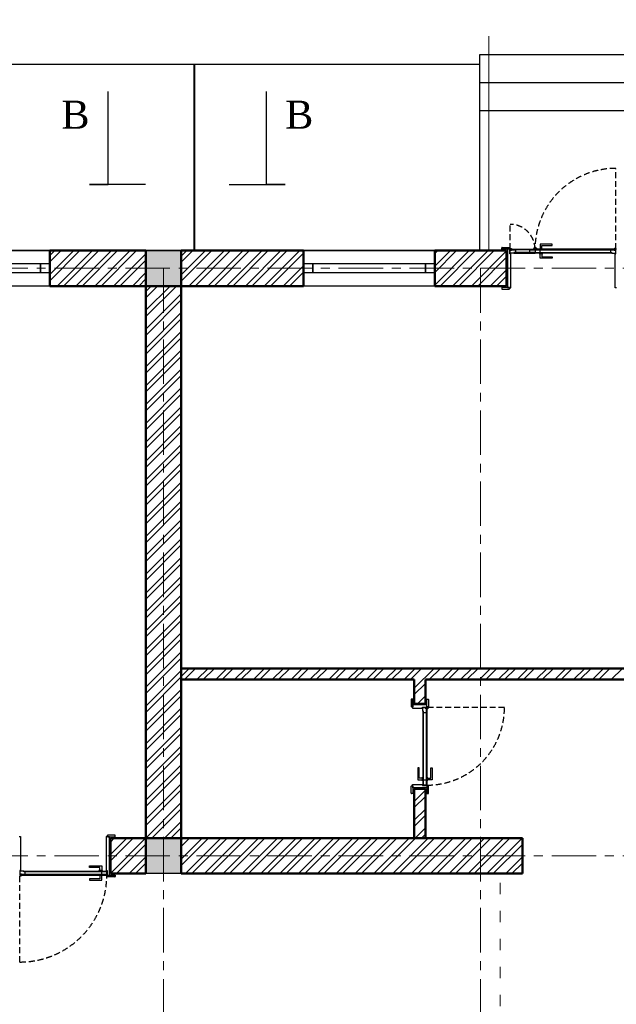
# Model space of a CAD drawing. Header units: millimetres. Extents: x 2063114 to 14983986, y -126020516 to 213791.
# Tile 74 of 256: x 2427478 to 2433880, y -1633937 to -1623381. Entities that reach past the tile are written whole.
import ezdxf
from ezdxf.enums import TextEntityAlignment as Align

# ---------------------------------------------------------------- set-up
doc = ezdxf.new("R2010")
doc.units = ezdxf.units.MM
for name, pattern in [('181022_4A$0$Three Roomed_3C$0$HIDDEN2', [4.7625, 3.175, -1.5875]), ('ACAD_ISO03W100', [30, 12, -18]), ('ACAD_ISO10W100', [18, 12, -3, 0, -3]), ('осевая', [50.8, 31.75, -6.35, 6.35, -6.35])]:
    doc.linetypes.add(name, pattern=pattern)
doc.layers.add('YQ_DIM', color=3, linetype='Continuous')
doc.layers.add('пунктир', color=1, linetype='ACAD_ISO10W100')
doc.layers.add('сплошная_толстая', color=7, linetype='Continuous', lineweight=50)
doc.layers.add('Штриховка стен', color=7, linetype='Continuous', lineweight=9)
doc.styles.add('TIMES', font='times.ttf')
doc.styles.add('Times New Roman', font='times.ttf')
doc.linetypes.add('ограждение2', pattern='A,6.35,-2.54,[132,ltypeshp.shx,S=2.54,R=0,X=-2.54,Y=0],-2.54,25.4', length=36.83)

msp = doc.modelspace()

# ---------------------------------------------------------------- hatches: boundary and pattern name
at = {"ltscale": 150, "transparency": 33554687}
h = msp.add_hatch(color=256, dxfattribs=at)
h.dxf.hatch_style = 1
h.paths.add_polyline_path([(2429212.44899, -1625856.44184), (2428832.44899, -1625856.44184), (2428832.44899, -1626236.44184), (2429212.44899, -1626236.44184)])
h = msp.add_hatch(color=0)
h.set_gradient(color1=(28, 28, 28), color2=(33, 33, 33), one_color=1, tint=0.13, name='INVSPHERICAL')
h.paths.add_polyline_path([(2432743.28506, -1625886.20897), (2432745.44899, -1625886.20897), (2432745.44899, -1625885.2667, 0.2773393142), (2432744.91842, -1625884.38373, 0.2492988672), (2432739.18646, -1625884.38373, 0.2773393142), (2432738.65588, -1625885.2667), (2432738.65588, -1625889.44184), (2432742.28506, -1625889.44184), (2432742.28506, -1625887.20897, -0.4142135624)])
h = msp.add_hatch(color=0)
h.set_gradient(color1=(28, 28, 28), color2=(33, 33, 33), one_color=1, tint=0.13, name='INVSPHERICAL')
h.paths.add_polyline_path([(2433871.61292, -1625886.20897), (2433869.44899, -1625886.20897), (2433869.44899, -1625885.2667, -0.2773393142), (2433869.97956, -1625884.38373, -0.2492988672), (2433875.71152, -1625884.38373, -0.2773393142), (2433876.24209, -1625885.2667), (2433876.24209, -1625889.44184), (2433872.61292, -1625889.44184), (2433872.61292, -1625887.20897, 0.4142135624)])
h = msp.add_hatch(color=0)
h.set_gradient(color1=(28, 28, 28), color2=(33, 33, 33), one_color=1, tint=0.13, name='INVSPHERICAL')
h.paths.add_polyline_path([(2431802.68185, -1630757.27791), (2431802.68185, -1630759.44184), (2431803.62413, -1630759.44184, 0.2773393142), (2431804.5071, -1630758.91126, 0.2492988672), (2431804.5071, -1630753.17931, 0.2773393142), (2431803.62413, -1630752.64873), (2431799.44899, -1630752.64873), (2431799.44899, -1630756.27791), (2431801.68185, -1630756.27791, -0.4142135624)])
h = msp.add_hatch(color=0)
h.set_gradient(color1=(28, 28, 28), color2=(33, 33, 33), one_color=1, tint=0.13, name='INVSPHERICAL')
h.paths.add_polyline_path([(2431802.68185, -1631585.60577), (2431802.68185, -1631583.44184), (2431803.62413, -1631583.44184, -0.2773393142), (2431804.5071, -1631583.97242, -0.2492988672), (2431804.5071, -1631589.70437, -0.2773393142), (2431803.62413, -1631590.23495), (2431799.44899, -1631590.23495), (2431799.44899, -1631586.60577), (2431801.68185, -1631586.60577, 0.4142135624)])
h = msp.add_hatch(color=256, dxfattribs=at)
h.dxf.hatch_style = 1
h.paths.add_polyline_path([(2429212.44899, -1632156.44184), (2428832.44899, -1632156.44184), (2428832.44899, -1632536.44184), (2429212.44899, -1632536.44184)])
h = msp.add_hatch(color=0)
h.set_gradient(color1=(28, 28, 28), color2=(33, 33, 33), one_color=1, tint=0.13, name='INVSPHERICAL')
h.paths.add_polyline_path([(2427483.28506, -1632506.67471), (2427485.44899, -1632506.67471), (2427485.44899, -1632507.61698, -0.2773393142), (2427484.91841, -1632508.49995, -0.2492988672), (2427479.18646, -1632508.49995, -0.2773393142), (2427478.65588, -1632507.61698), (2427478.65588, -1632503.44184), (2427482.28506, -1632503.44184), (2427482.28506, -1632505.67471, 0.4142135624)])
h = msp.add_hatch(color=0)
h.set_gradient(color1=(28, 28, 28), color2=(33, 33, 33), one_color=1, tint=0.13, name='INVSPHERICAL')
h.paths.add_polyline_path([(2428411.61292, -1632506.67471), (2428409.44899, -1632506.67471), (2428409.44899, -1632507.61698, 0.2773393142), (2428409.97956, -1632508.49995, 0.2492988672), (2428415.71152, -1632508.49995, 0.2773393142), (2428416.24209, -1632507.61698), (2428416.24209, -1632503.44184), (2428412.61292, -1632503.44184), (2428412.61292, -1632505.67471, -0.4142135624)])

# ---------------------------------------------------------------- linework, layer by layer
at = {"linetype": 'ограждение2', "lineweight": 5, "ltscale": 15}
msp.add_line((2432512.44899, -1625856.44184), (2432512.44899, -1623556.44184), dxfattribs=at)
at = {"ltscale": 150}
for p, q in [((2432412.44899, -1623756.44184), (2432412.44899, -1625856.44184)), ((2434212.44899, -1623756.44184), (2432412.44899, -1623756.44184)), ((2434212.44899, -1624056.44184), (2432412.44899, -1624056.44184)), ((2434212.44899, -1624356.44184), (2432412.44899, -1624356.44184)), ((2428832.44899, -1625856.44184), (2429212.44899, -1625856.44184)), ((2428832.44899, -1626236.44184), (2428832.44899, -1625856.44184)), ((2429212.44899, -1625856.44184), (2429212.44899, -1626236.44184)), ((2429212.44899, -1626236.44184), (2428832.44899, -1626236.44184)), ((2428832.44899, -1632156.44184), (2429212.44899, -1632156.44184)), ((2428832.44899, -1632536.44184), (2428832.44899, -1632156.44184)), ((2429212.44899, -1632156.44184), (2429212.44899, -1632536.44184)), ((2429212.44899, -1632536.44184), (2428832.44899, -1632536.44184))]:
    msp.add_line(p, q, dxfattribs=at)
at = {"color": 5, "lineweight": 40}
msp.add_line((2429349.94899, -1623856.44184), (2429349.94899, -1625846.44184), dxfattribs=at)
at = {"linetype": 'ByBlock'}
for p, q in [((2428428.05934, -1624748.86499), (2428428.05934, -1624148.86499)), ((2430126.36932, -1624748.86499), (2430126.36932, -1624148.86499)), ((2428428.05934, -1625148.86499), (2428428.05934, -1624748.86499)), ((2430126.36932, -1625148.86499), (2430126.36932, -1624748.86499)), ((2428828.05934, -1625148.86499), (2428228.05934, -1625148.86499)), ((2428228.05934, -1625148.86499), (2428428.05934, -1625148.86499)), ((2429726.36932, -1625148.86499), (2430326.36932, -1625148.86499)), ((2430326.36932, -1625148.86499), (2430126.36932, -1625148.86499))]:
    msp.add_line(p, q, dxfattribs=at)
at = {"color": 0, "ltscale": 150}
for p, q in [((2432652.44899, -1625841.44184), (2432652.44899, -1625825.44187)), ((2432732.44899, -1625841.44184), (2432652.44899, -1625841.44184)), ((2432654.44899, -1625823.44187), (2432730.44899, -1625823.44187)), ((2432702.44899, -1626236.44184), (2432702.44899, -1625856.44184)), ((2432732.44899, -1625841.44184), (2432712.44899, -1625841.44184)), ((2432712.44899, -1625841.44184), (2432712.44899, -1626251.44184)), ((2432732.44899, -1625825.44187), (2432732.44899, -1625841.44184)), ((2432737.44899, -1625836.44184), (2432732.44899, -1625836.44184)), ((2432732.44899, -1625836.44184), (2432732.44899, -1625841.44184)), ((2432738.44899, -1625889.44184), (2432738.44899, -1625837.44184)), ((2432742.44899, -1625889.44184), (2432738.44899, -1625889.44184)), ((2432742.44899, -1625887.44184), (2432742.44899, -1625889.44184)), ((2432747.44899, -1625886.44184), (2432743.44899, -1625886.44184)), ((2432748.44899, -1626255.44086), (2432748.44899, -1625887.44184)), ((2433866.44899, -1626255.44086), (2433866.44899, -1625887.44184)), ((2433867.44899, -1625886.44184), (2433871.44899, -1625886.44184)), ((2433872.44899, -1625887.44184), (2433872.44899, -1625889.44184)), ((2433872.44899, -1625889.44184), (2433876.44899, -1625889.44184)), ((2433876.44899, -1625889.44184), (2433876.44899, -1625837.44184)), ((2433877.44899, -1625836.44184), (2433882.44899, -1625836.44184)), ((2432652.44899, -1626251.44184), (2432652.44899, -1626267.44181)), ((2432732.44899, -1626251.44184), (2432652.44899, -1626251.44184)), ((2432654.44899, -1626269.44181), (2432730.44899, -1626269.44181)), ((2432712.44899, -1626251.44184), (2432732.44899, -1626251.44184)), ((2432732.44899, -1626267.44181), (2432732.44899, -1626251.44184)), ((2432732.44899, -1626251.44184), (2432732.44899, -1626256.44184)), ((2432732.44899, -1626256.44184), (2432747.44899, -1626256.44184)), ((2433882.44899, -1626256.44184), (2433867.44899, -1626256.44184)), ((2431679.44902, -1630668.44184), (2431679.44902, -1630744.44184)), ((2431697.44899, -1630666.44184), (2431681.44902, -1630666.44184)), ((2431681.44902, -1630746.44184), (2431697.44899, -1630746.44184)), ((2431697.44899, -1630746.44184), (2431692.44899, -1630746.44184)), ((2431692.44899, -1630746.44184), (2431692.44899, -1630761.44184)), ((2431697.44899, -1630746.44184), (2431697.44899, -1630666.44184)), ((2431697.44899, -1630726.44184), (2431697.44899, -1630746.44184)), ((2431847.44899, -1630726.44184), (2431697.44899, -1630726.44184)), ((2431712.44899, -1630716.44184), (2431832.44899, -1630716.44184)), ((2431799.44899, -1630756.44184), (2431799.44899, -1630752.44184)), ((2431799.44899, -1630752.44184), (2431851.44899, -1630752.44184)), ((2431847.44899, -1630666.44184), (2431863.44896, -1630666.44184)), ((2431847.44899, -1630746.44184), (2431847.44899, -1630666.44184)), ((2431847.44899, -1630746.44184), (2431847.44899, -1630726.44184)), ((2431863.44896, -1630746.44184), (2431847.44899, -1630746.44184)), ((2431852.44899, -1630746.44184), (2431847.44899, -1630746.44184)), ((2431852.44899, -1630751.44184), (2431852.44899, -1630746.44184)), ((2431865.44896, -1630668.44184), (2431865.44896, -1630744.44184)), ((2431693.44997, -1630762.44184), (2431801.44899, -1630762.44184)), ((2431801.44899, -1630756.44184), (2431799.44899, -1630756.44184)), ((2431802.44899, -1630761.44184), (2431802.44899, -1630757.44184)), ((2431679.44902, -1631674.44184), (2431679.44902, -1631598.44184)), ((2431681.44902, -1631596.44184), (2431697.44899, -1631596.44184)), ((2431692.44899, -1631596.44184), (2431692.44899, -1631581.44184)), ((2431697.44899, -1631596.44184), (2431692.44899, -1631596.44184)), ((2431693.44997, -1631580.44184), (2431801.44899, -1631580.44184)), ((2431697.44899, -1631596.44184), (2431697.44899, -1631676.44184)), ((2431697.44899, -1631616.44184), (2431697.44899, -1631596.44184)), ((2431801.44899, -1631586.44184), (2431799.44899, -1631586.44184)), ((2431799.44899, -1631586.44184), (2431799.44899, -1631590.44184)), ((2431799.44899, -1631590.44184), (2431851.44899, -1631590.44184)), ((2431802.44899, -1631581.44184), (2431802.44899, -1631585.44184)), ((2431863.44896, -1631596.44184), (2431847.44899, -1631596.44184)), ((2431847.44899, -1631596.44184), (2431847.44899, -1631676.44184)), ((2431852.44899, -1631596.44184), (2431847.44899, -1631596.44184)), ((2431847.44899, -1631596.44184), (2431847.44899, -1631616.44184)), ((2431852.44899, -1631591.44184), (2431852.44899, -1631596.44184)), ((2431865.44896, -1631674.44184), (2431865.44896, -1631598.44184)), ((2431697.44899, -1631676.44184), (2431681.44902, -1631676.44184)), ((2431847.44899, -1631616.44184), (2431697.44899, -1631616.44184)), ((2431712.44899, -1631626.44184), (2431832.44899, -1631626.44184)), ((2431847.44899, -1631676.44184), (2431863.44896, -1631676.44184)), ((2428422.44899, -1632125.44187), (2428422.44898, -1632141.44184)), ((2428500.44899, -1632123.44187), (2428424.44899, -1632123.44187)), ((2428502.44898, -1632141.44184), (2428502.44899, -1632125.44187)), ((2427472.44898, -1632136.44184), (2427487.44898, -1632136.44184)), ((2427488.44898, -1632137.44282), (2427488.44898, -1632505.44184)), ((2428406.44898, -1632137.44282), (2428406.44899, -1632505.44184)), ((2428422.44898, -1632136.44184), (2428407.44898, -1632136.44184)), ((2428422.44898, -1632141.44184), (2428422.44898, -1632136.44184)), ((2428422.44898, -1632141.44184), (2428502.44898, -1632141.44184)), ((2428442.44899, -1632141.44184), (2428422.44898, -1632141.44184)), ((2428442.44899, -1632551.44184), (2428442.44899, -1632141.44184)), ((2428452.44899, -1632156.44184), (2428452.44899, -1632536.44184)), ((2427482.44898, -1632503.44184), (2427478.44898, -1632503.44184)), ((2427482.44898, -1632505.44184), (2427482.44898, -1632503.44184)), ((2427487.44898, -1632506.44184), (2427483.44898, -1632506.44184)), ((2428407.44899, -1632506.44184), (2428411.44899, -1632506.44184)), ((2428412.44899, -1632505.44184), (2428412.44899, -1632503.44184)), ((2428412.44899, -1632503.44184), (2428416.44899, -1632503.44184)), ((2428416.44899, -1632503.44184), (2428416.44899, -1632555.44184)), ((2428417.44899, -1632556.44184), (2428422.44898, -1632556.44184)), ((2428422.44899, -1632567.44181), (2428422.44898, -1632551.44184)), ((2428422.44898, -1632551.44184), (2428502.44898, -1632551.44184)), ((2428422.44898, -1632556.44184), (2428422.44898, -1632551.44184)), ((2428422.44898, -1632551.44184), (2428442.44899, -1632551.44184)), ((2428500.44899, -1632569.44181), (2428424.44899, -1632569.44181)), ((2428502.44898, -1632551.44184), (2428502.44899, -1632567.44181))]:
    msp.add_line(p, q, dxfattribs=at)
at = {"color": 0}
for p, q in [((2432738.65588, -1625889.44184), (2432738.65588, -1625885.2667)), ((2432742.15588, -1625883.66924), (2432741.65588, -1625883.66924)), ((2432741.65588, -1625883.66924), (2432742.15588, -1625883.66924)), ((2432742.28506, -1625887.20897), (2432742.28506, -1625889.44184)), ((2432745.44899, -1625886.20897), (2432743.28506, -1625886.20897)), ((2432745.44899, -1625886.20897), (2432745.44899, -1625885.2667)), ((2433869.44899, -1625886.20897), (2433869.44899, -1625885.2667)), ((2433869.44899, -1625886.20897), (2433871.61292, -1625886.20897)), ((2433872.61292, -1625887.20897), (2433872.61292, -1625889.44184)), ((2433872.74209, -1625883.66924), (2433873.24209, -1625883.66924)), ((2433873.24209, -1625883.66924), (2433872.74209, -1625883.66924)), ((2433876.24209, -1625889.44184), (2433876.24209, -1625885.2667)), ((2431799.44899, -1630752.64873), (2431803.62413, -1630752.64873)), ((2431801.68185, -1630756.27791), (2431799.44899, -1630756.27791)), ((2431802.68185, -1630759.44184), (2431802.68185, -1630757.27791)), ((2431802.68185, -1630759.44184), (2431803.62413, -1630759.44184)), ((2431805.22158, -1630756.14873), (2431805.22158, -1630755.64873)), ((2431805.22158, -1630755.64873), (2431805.22158, -1630756.14873)), ((2431801.68185, -1631586.60577), (2431799.44899, -1631586.60577)), ((2431799.44899, -1631590.23495), (2431803.62413, -1631590.23495)), ((2431802.68185, -1631583.44184), (2431803.62413, -1631583.44184)), ((2431802.68185, -1631583.44184), (2431802.68185, -1631585.60577)), ((2431805.22158, -1631586.73495), (2431805.22158, -1631587.23495)), ((2431805.22158, -1631587.23495), (2431805.22158, -1631586.73495)), ((2427478.65588, -1632503.44184), (2427478.65588, -1632507.61698)), ((2427482.15588, -1632509.21444), (2427481.65588, -1632509.21444)), ((2427481.65588, -1632509.21444), (2427482.15588, -1632509.21444)), ((2427482.28506, -1632505.67471), (2427482.28506, -1632503.44184)), ((2427485.44899, -1632506.67471), (2427483.28506, -1632506.67471)), ((2427485.44899, -1632506.67471), (2427485.44899, -1632507.61698)), ((2428409.44899, -1632506.67471), (2428409.44899, -1632507.61698)), ((2428409.44899, -1632506.67471), (2428411.61292, -1632506.67471)), ((2428412.61292, -1632505.67471), (2428412.61292, -1632503.44184)), ((2428412.74209, -1632509.21444), (2428413.24209, -1632509.21444)), ((2428413.24209, -1632509.21444), (2428412.74209, -1632509.21444)), ((2428416.24209, -1632503.44184), (2428416.24209, -1632507.61698))]:
    msp.add_line(p, q, dxfattribs=at)
at = {"linetype": 'ACAD_ISO03W100', "lineweight": 9, "ltscale": 10}
msp.add_line((2432632.44899, -1638456.44184), (2432632.44899, -1632536.44184), dxfattribs=at)
at = {"color": 0, "linetype": '181022_4A$0$Three Roomed_3C$0$HIDDEN2', "ltscale": 20}
for points in [[(2433873.24209, -1625840.66924), (2433873.24209, -1624974.87614, 0.4142135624), (2433007.44899, -1625840.66924)], [(2432741.65588, -1625840.66924), (2432741.65588, -1625574.87614, -0.4142138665), (2433007.44899, -1625840.66952)], [(2431848.22158, -1631587.23495, 0.4142135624), (2432679.8078, -1630755.64873), (2431848.22158, -1630755.64873)], [(2428413.24209, -1632552.21444, -0.4142135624), (2427481.65588, -1633483.80065), (2427481.65588, -1632552.21444)]]:
    msp.add_lwpolyline(points, format="xyb", dxfattribs=at)
at = {"color": 0, "ltscale": 150}
for points in [[(2433062.44899, -1625835.66924), (2433082.44899, -1625835.66924), (2433082.44899, -1625800.66924), (2433192.44899, -1625800.66924), (2433192.44899, -1625785.66924), (2433062.44899, -1625785.66924)], [(2432756.90588, -1625851.87218), (2432738.44899, -1625851.87218), (2432738.44899, -1625840.66924), (2432756.90588, -1625840.66924)], [(2432781.65588, -1625847.16924), (2432756.90588, -1625847.16924), (2432756.90588, -1625840.66924), (2432781.65588, -1625840.66924)], [(2433007.44899, -1625847.16924), (2432781.65588, -1625847.16924), (2432781.65588, -1625840.66924), (2433007.44899, -1625840.66924)], [(2432781.65588, -1625883.66924), (2433007.44899, -1625883.66924), (2433007.44899, -1625877.16924), (2432781.65588, -1625877.16924)], [(2433007.44899, -1625877.16924), (2432951.94899, -1625877.16924), (2432951.94899, -1625847.16924), (2433007.44899, -1625847.16924)], [(2433007.44899, -1625847.16924), (2433833.24209, -1625847.16924), (2433833.24209, -1625840.66924), (2433007.44899, -1625840.66924)], [(2433007.44899, -1625877.16924), (2433062.94899, -1625877.16924), (2433062.94899, -1625847.16924), (2433007.44899, -1625847.16924)], [(2433833.24209, -1625883.66924), (2433007.44899, -1625883.66924), (2433007.44899, -1625877.16924), (2433833.24209, -1625877.16924)], [(2433052.44899, -1625835.66924), (2433092.44899, -1625835.66924), (2433092.44899, -1625840.66924), (2433052.44899, -1625840.66924)], [(2433052.44899, -1625888.66924), (2433092.44899, -1625888.66924), (2433092.44899, -1625883.66924), (2433052.44899, -1625883.66924)], [(2433062.44899, -1625888.66924), (2433082.44899, -1625888.66924), (2433082.44899, -1625923.66924), (2433192.44899, -1625923.66924), (2433192.44899, -1625938.66924), (2433062.44899, -1625938.66924)], [(2433833.24209, -1625847.16924), (2433857.99209, -1625847.16924), (2433857.99209, -1625840.66924), (2433833.24209, -1625840.66924)], [(2433857.99209, -1625851.87218), (2433876.44899, -1625851.87218), (2433876.44899, -1625840.66924), (2433857.99209, -1625840.66924)], [(2431837.01864, -1630770.89873), (2431837.01864, -1630752.44184), (2431848.22158, -1630752.44184), (2431848.22158, -1630770.89873)], [(2431805.22158, -1630795.64873), (2431805.22158, -1631587.23495), (2431811.72158, -1631587.23495), (2431811.72158, -1630795.64873)], [(2431841.72158, -1630795.64873), (2431841.72158, -1630770.89873), (2431848.22158, -1630770.89873), (2431848.22158, -1630795.64873)], [(2431841.72158, -1631587.23495), (2431841.72158, -1630795.64873), (2431848.22158, -1630795.64873), (2431848.22158, -1631587.23495)], [(2431800.22158, -1631532.23495), (2431800.22158, -1631512.23495), (2431765.22158, -1631512.23495), (2431765.22158, -1631402.23495), (2431750.22158, -1631402.23495), (2431750.22158, -1631532.23495)], [(2431853.22158, -1631532.23495), (2431853.22158, -1631512.23495), (2431888.22158, -1631512.23495), (2431888.22158, -1631402.23495), (2431903.22158, -1631402.23495), (2431903.22158, -1631532.23495)], [(2431800.22158, -1631542.23495), (2431800.22158, -1631502.23495), (2431805.22158, -1631502.23495), (2431805.22158, -1631542.23495)], [(2431811.72158, -1631587.23495), (2431811.72158, -1631531.73495), (2431841.72158, -1631531.73495), (2431841.72158, -1631587.23495)], [(2431853.22158, -1631542.23495), (2431853.22158, -1631502.23495), (2431848.22158, -1631502.23495), (2431848.22158, -1631542.23495)], [(2427496.90588, -1632541.0115), (2427478.44899, -1632541.0115), (2427478.44899, -1632552.21444), (2427496.90588, -1632552.21444)], [(2427521.65588, -1632545.71444), (2427496.90588, -1632545.71444), (2427496.90588, -1632552.21444), (2427521.65588, -1632552.21444)], [(2427521.65588, -1632509.21444), (2428413.24209, -1632509.21444), (2428413.24209, -1632515.71444), (2427521.65588, -1632515.71444)], [(2428413.24209, -1632545.71444), (2427521.65588, -1632545.71444), (2427521.65588, -1632552.21444), (2428413.24209, -1632552.21444)], [(2428358.24209, -1632504.21444), (2428338.24209, -1632504.21444), (2428338.24209, -1632469.21444), (2428228.24209, -1632469.21444), (2428228.24209, -1632454.21444), (2428358.24209, -1632454.21444)], [(2428368.24209, -1632504.21444), (2428328.24209, -1632504.21444), (2428328.24209, -1632509.21444), (2428368.24209, -1632509.21444)], [(2428413.24209, -1632515.71444), (2428357.74209, -1632515.71444), (2428357.74209, -1632545.71444), (2428413.24209, -1632545.71444)], [(2428358.24209, -1632557.21444), (2428338.24209, -1632557.21444), (2428338.24209, -1632592.21444), (2428228.24209, -1632592.21444), (2428228.24209, -1632607.21444), (2428358.24209, -1632607.21444)], [(2428368.24209, -1632557.21444), (2428328.24209, -1632557.21444), (2428328.24209, -1632552.21444), (2428368.24209, -1632552.21444)]]:
    msp.add_lwpolyline(points, close=True, dxfattribs=at)
at = {"color": 0, "ltscale": 25}
for points in [[(2426392.44899, -1625856.44184), (2427802.44899, -1625856.44184), (2427802.44899, -1626236.44184), (2426392.44899, -1626236.44184)], [(2430522.44899, -1625856.44184), (2431932.44899, -1625856.44184), (2431932.44899, -1626236.44184), (2430522.44899, -1626236.44184)], [(2426492.44899, -1625996.44184), (2427802.44899, -1625996.44184), (2427802.44899, -1626096.44184), (2426492.44899, -1626096.44184)], [(2426492.44899, -1625996.44184), (2427702.44899, -1625996.44184), (2427702.44899, -1626096.44184), (2426492.44899, -1626096.44184)], [(2427702.44899, -1625996.44184), (2427802.44899, -1625996.44184), (2427802.44899, -1626096.44184), (2427702.44899, -1626096.44184)], [(2430522.44899, -1625996.44184), (2430622.44899, -1625996.44184), (2430622.44899, -1626096.44184), (2430522.44899, -1626096.44184)], [(2430622.44899, -1625996.44184), (2431932.44899, -1625996.44184), (2431932.44899, -1626096.44184), (2430622.44899, -1626096.44184)], [(2430622.44899, -1625996.44184), (2431832.44899, -1625996.44184), (2431832.44899, -1626096.44184), (2430622.44899, -1626096.44184)], [(2431832.44899, -1625996.44184), (2431932.44899, -1625996.44184), (2431932.44899, -1626096.44184), (2431832.44899, -1626096.44184)]]:
    msp.add_lwpolyline(points, close=True, dxfattribs=at)
at = {"color": 0, "ltscale": 150}
for points in [[(2432756.90588, -1625840.66924), (2432741.65588, -1625840.66924), (2432741.65588, -1625837.55182, -0.4142135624), (2432746.65588, -1625832.55182), (2432751.90588, -1625832.55182, -0.4142135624), (2432756.90588, -1625837.55182), (2432756.90588, -1625840.66924)], [(2433857.99209, -1625840.66924), (2433873.24209, -1625840.66924), (2433873.24209, -1625837.55182, 0.4142135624), (2433868.24209, -1625832.55182), (2433862.99209, -1625832.55182, 0.4142135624), (2433857.99209, -1625837.55182), (2433857.99209, -1625840.66924)], [(2431848.22158, -1630770.89873), (2431848.22158, -1630755.64873), (2431851.33901, -1630755.64873, -0.4142135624), (2431856.33901, -1630760.64873), (2431856.33901, -1630765.89873, -0.4142135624), (2431851.33901, -1630770.89873), (2431848.22158, -1630770.89873)], [(2427496.90588, -1632552.21444), (2427481.65588, -1632552.21444), (2427481.65588, -1632555.33186, 0.4142135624), (2427486.65588, -1632560.33186), (2427491.90588, -1632560.33186, 0.4142135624), (2427496.90588, -1632555.33186), (2427496.90588, -1632552.21444)]]:
    msp.add_lwpolyline(points, format="xyb", dxfattribs=at)
for points in [[(2432797.15588, -1625877.16924), (2432781.65588, -1625877.16924), (2432781.65588, -1625883.66924), (2432741.65588, -1625883.66924), (2432741.65588, -1625851.87218), (2432756.90588, -1625851.87218), (2432756.90588, -1625847.16924), (2432797.15588, -1625847.16924), (2432797.15588, -1625877.16924)], [(2433817.74209, -1625877.16924), (2433833.24209, -1625877.16924), (2433833.24209, -1625883.66924), (2433873.24209, -1625883.66924), (2433873.24209, -1625851.87218), (2433857.99209, -1625851.87218), (2433857.99209, -1625847.16924), (2433817.74209, -1625847.16924), (2433817.74209, -1625877.16924)], [(2431811.72158, -1630811.14873), (2431811.72158, -1630795.64873), (2431805.22158, -1630795.64873), (2431805.22158, -1630755.64873), (2431837.01864, -1630755.64873), (2431837.01864, -1630770.89873), (2431841.72158, -1630770.89873), (2431841.72158, -1630811.14873), (2431811.72158, -1630811.14873)], [(2427537.15588, -1632515.71444), (2427521.65588, -1632515.71444), (2427521.65588, -1632509.21444), (2427481.65588, -1632509.21444), (2427481.65588, -1632541.0115), (2427496.90588, -1632541.0115), (2427496.90588, -1632545.71444), (2427537.15588, -1632545.71444), (2427537.15588, -1632515.71444)]]:
    msp.add_lwpolyline(points, dxfattribs=at)
at = {"ltscale": 150}
msp.add_lwpolyline([(2433022.44899, -1625830.66924), (2432997.44899, -1625830.66924, 0.4142135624), (2432992.44899, -1625835.66924), (2432992.44899, -1625840.66924), (2433027.44899, -1625840.66924), (2433027.44899, -1625835.66924, 0.4142135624)], format="xyb", close=True, dxfattribs=at)
at = {"color": 0, "ltscale": 150}
for centre, radius, start, end in [((2432654.44899, -1625825.44187), 2, 90, 180), ((2432730.44899, -1625825.44187), 2, 0, 90), ((2432737.44899, -1625837.44184), 1, 0, 90), ((2432743.44899, -1625887.44184), 1, 90, 179.999999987), ((2432747.44899, -1625887.44184), 1, 0, 90), ((2433867.44899, -1625887.44184), 1, 90, 180), ((2433871.44899, -1625887.44184), 1, 0.000000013, 90), ((2433877.44899, -1625837.44184), 1, 90, 180), ((2432654.44899, -1626267.44181), 2, 180, 270), ((2432730.44899, -1626267.44181), 2, 270, 0), ((2432747.44899, -1626255.44184), 1, 270.000000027, 0.05609203), ((2433867.44899, -1626255.44184), 1, 179.94390797, 269.999999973), ((2431681.44902, -1630668.44184), 2, 90, 180), ((2431681.44902, -1630744.44184), 2, 180, 270), ((2431851.44899, -1630751.44184), 1, 270, 0), ((2431863.44896, -1630668.44184), 2, 0, 90), ((2431863.44896, -1630744.44184), 2, 270, 0), ((2431693.44899, -1630761.44184), 1, 180, 270.05609203), ((2431801.44899, -1630757.44184), 1, 0, 90), ((2431801.44899, -1630761.44184), 1, 270, 0), ((2431681.44902, -1631598.44184), 2, 90, 180), ((2431693.44899, -1631581.44184), 1, 89.94390797, 180), ((2431801.44899, -1631581.44184), 1, 0, 90), ((2431801.44899, -1631585.44184), 1, 270, 0), ((2431851.44899, -1631591.44184), 1, 0, 90), ((2431863.44896, -1631598.44184), 2, 0, 90), ((2431681.44902, -1631674.44184), 2, 180, 270), ((2431863.44896, -1631674.44184), 2, 270, 0), ((2428424.44899, -1632125.44187), 2, 90, 180), ((2428500.44899, -1632125.44187), 2, 0, 90), ((2427487.44898, -1632137.44184), 1, 359.94390797, 90), ((2428407.44898, -1632137.44184), 1, 90, 180.05609203), ((2427483.44898, -1632505.44184), 1, 180, 270), ((2427487.44898, -1632505.44184), 1, 270, 0), ((2428407.44899, -1632505.44184), 1, 180, 270), ((2428411.44899, -1632505.44184), 1, 270, 359.999999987), ((2428417.44899, -1632555.44184), 1, 180, 270), ((2428424.44899, -1632567.44181), 2, 180, 270), ((2428500.44899, -1632567.44181), 2, 270, 0)]:
    msp.add_arc(centre, radius, start, end, dxfattribs=at)
at = {"color": 0}
for centre, radius, start, end in [((2432739.65588, -1625885.2667), 1, 117.9968567, 180), ((2432742.05244, -1625889.77456), 6.10532, 62.0031433, 117.9968567), ((2432743.28506, -1625887.20897), 1, 90, 180), ((2432744.44899, -1625885.2667), 1, 0, 62.0031433), ((2433870.44899, -1625885.2667), 1, 117.9968567, 180), ((2433872.84554, -1625889.77456), 6.10532, 62.0031433, 117.9968567), ((2433871.61292, -1625887.20897), 1, 0, 90), ((2433875.24209, -1625885.2667), 1, 0, 62.0031433), ((2431803.62413, -1630753.64873), 1, 27.996856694, 90), ((2431799.11627, -1630756.04529), 6.10532, 332.003143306, 27.996856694), ((2431801.68185, -1630757.27791), 1, 0, 90), ((2431803.62413, -1630758.44184), 1, 270, 332.003143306), ((2431801.68185, -1631585.60577), 1, 270, 0), ((2431803.62413, -1631584.44184), 1, 27.996856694, 90), ((2431803.62413, -1631589.23495), 1, 270, 332.003143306), ((2431799.11627, -1631586.8384), 6.10532, 332.003143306, 27.996856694), ((2427479.65588, -1632507.61698), 1, 180, 242.0031433), ((2427482.05243, -1632503.10912), 6.10532, 242.0031433, 297.9968567), ((2427483.28506, -1632505.67471), 1, 180, 270), ((2427484.44899, -1632507.61698), 1, 297.9968567, 0), ((2428410.44899, -1632507.61698), 1, 180, 242.0031433), ((2428412.84554, -1632503.10912), 6.10532, 242.0031433, 297.9968567), ((2428411.61292, -1632505.67471), 1, 270, 0), ((2428415.24209, -1632507.61698), 1, 297.9968567, 0)]:
    msp.add_arc(centre, radius, start, end, dxfattribs=at)
at = {"layer": 'YQ_DIM', "color": 1, "lineweight": 30}
for p, q in [((2414232.44899, -1623856.44184), (2432412.44899, -1623856.44184)), ((2432412.44899, -1623856.44184), (2432412.44899, -1625856.44184)), ((2432412.44899, -1625856.44184), (2416232.44899, -1625856.44184))]:
    msp.add_line(p, q, dxfattribs=at)
at = {"layer": 'пунктир', "linetype": 'осевая', "lineweight": 9, "ltscale": 15}
for p, q in [((2416422.44899, -1626046.44184), (2444522.44899, -1626046.44184)), ((2429022.44899, -1626046.44184), (2429022.44899, -1644946.44184)), ((2432422.44899, -1626046.44184), (2432422.44899, -1644946.44184)), ((2416422.44899, -1632346.44184), (2444522.44899, -1632346.44184))]:
    msp.add_line(p, q, dxfattribs=at)
at = {"layer": 'сплошная_толстая', "ltscale": 150}
for p, q in [((2428832.44899, -1625856.44184), (2427802.44899, -1625856.44184)), ((2427802.44899, -1626236.44184), (2427802.44899, -1625856.44184)), ((2428832.44899, -1626236.44184), (2428832.44899, -1625856.44184)), ((2429212.44899, -1625856.44184), (2430522.44899, -1625856.44184)), ((2429212.44899, -1626236.44184), (2429212.44899, -1625856.44184)), ((2430522.44899, -1626236.44184), (2430522.44899, -1625856.44184)), ((2431932.44899, -1625856.44184), (2432702.44899, -1625856.44184)), ((2431932.44899, -1626236.44184), (2431932.44899, -1625856.44184)), ((2432702.44899, -1626236.44184), (2432702.44899, -1625856.44184)), ((2427802.44899, -1626236.44184), (2428832.44899, -1626236.44184)), ((2428832.44899, -1632156.44184), (2428832.44899, -1626236.44184)), ((2428832.44899, -1626236.44184), (2429212.44899, -1626236.44184)), ((2429212.44899, -1632156.44184), (2429212.44899, -1626236.44184)), ((2430522.44899, -1626236.44184), (2429212.44899, -1626236.44184)), ((2432702.44899, -1626236.44184), (2431932.44899, -1626236.44184)), ((2429212.44899, -1630336.44184), (2434382.44899, -1630336.44184)), ((2429212.44899, -1630456.44184), (2431712.44899, -1630456.44184)), ((2431712.44899, -1630716.44184), (2431712.44899, -1630456.44184)), ((2431832.44899, -1630456.44184), (2436832.44899, -1630456.44184)), ((2431832.44899, -1630716.44184), (2431832.44899, -1630456.44184)), ((2431832.44899, -1630716.44184), (2431712.44899, -1630716.44184)), ((2431712.44899, -1632156.44184), (2431712.44899, -1631626.44184)), ((2431832.44899, -1631626.44184), (2431712.44899, -1631626.44184)), ((2431832.44899, -1632156.44184), (2431832.44899, -1631626.44184)), ((2428452.44899, -1632156.44184), (2428832.44899, -1632156.44184)), ((2428452.44899, -1632156.44184), (2428452.44899, -1632536.44184)), ((2428832.44899, -1632156.44184), (2428832.44899, -1632536.44184)), ((2428832.44899, -1632156.44184), (2429212.44899, -1632156.44184)), ((2429212.44899, -1632156.44184), (2432872.44899, -1632156.44184)), ((2429212.44899, -1632156.44184), (2429212.44899, -1632536.44184)), ((2432872.44899, -1632536.44184), (2432872.44899, -1632156.44184)), ((2428452.44899, -1632536.44184), (2428832.44899, -1632536.44184)), ((2429212.44899, -1632536.44184), (2432872.44899, -1632536.44184))]:
    msp.add_line(p, q, dxfattribs=at)
at = {"layer": 'Штриховка стен', "linetype": 'Continuous', "lineweight": 9}
for p, q in [((2427802.44899, -1625910.09766), (2427856.1048, -1625856.44184)), ((2427802.44899, -1626112.15342), (2428058.16057, -1625856.44184)), ((2427802.44899, -1625977.44961), (2427923.45675, -1625856.44184)), ((2427802.44899, -1626179.50537), (2428125.51252, -1625856.44184)), ((2427880.21633, -1626236.44184), (2428260.21633, -1625856.44184)), ((2427947.56828, -1626236.44184), (2428327.56828, -1625856.44184)), ((2428082.27209, -1626236.44184), (2428462.27209, -1625856.44184)), ((2428149.62404, -1626236.44184), (2428529.62404, -1625856.44184)), ((2428284.32786, -1626236.44184), (2428664.32786, -1625856.44184)), ((2428351.67981, -1626236.44184), (2428731.67981, -1625856.44184)), ((2428486.38362, -1626236.44184), (2428832.44899, -1625890.37647)), ((2429212.44899, -1625914.488), (2429270.49514, -1625856.44184)), ((2429212.44899, -1626116.54376), (2429472.55091, -1625856.44184)), ((2429212.44899, -1625981.83995), (2429337.84709, -1625856.44184)), ((2429212.44899, -1626183.89571), (2429539.90286, -1625856.44184)), ((2429294.60667, -1626236.44184), (2429674.60667, -1625856.44184)), ((2429361.95862, -1626236.44184), (2429741.95862, -1625856.44184)), ((2429496.66243, -1626236.44184), (2429876.66243, -1625856.44184)), ((2429564.01438, -1626236.44184), (2429944.01438, -1625856.44184)), ((2429698.71819, -1626236.44184), (2430078.71819, -1625856.44184)), ((2429766.07014, -1626236.44184), (2430146.07014, -1625856.44184)), ((2429900.77396, -1626236.44184), (2430280.77396, -1625856.44184)), ((2429968.12591, -1626236.44184), (2430348.12591, -1625856.44184)), ((2430102.82972, -1626236.44184), (2430482.82972, -1625856.44184)), ((2430170.18167, -1626236.44184), (2430522.44899, -1625884.17452)), ((2431932.44899, -1626023.26868), (2432099.27582, -1625856.44184)), ((2431932.44899, -1626225.32444), (2432301.33158, -1625856.44184)), ((2431932.44899, -1625888.56486), (2431964.57201, -1625856.44184)), ((2431932.44899, -1626090.62063), (2432166.62777, -1625856.44184)), ((2431988.68353, -1626236.44184), (2432368.68353, -1625856.44184)), ((2432123.38735, -1626236.44184), (2432503.38735, -1625856.44184)), ((2432190.7393, -1626236.44184), (2432570.7393, -1625856.44184)), ((2432325.44311, -1626236.44184), (2432702.44899, -1625859.43596)), ((2428553.73557, -1626236.44184), (2428832.44899, -1625957.72842)), ((2432392.79506, -1626236.44184), (2432702.44899, -1625926.78791)), ((2428688.43938, -1626236.44184), (2428832.44899, -1626092.43224)), ((2430304.88548, -1626236.44184), (2430522.44899, -1626018.87834)), ((2430372.23743, -1626236.44184), (2430522.44899, -1626086.23029)), ((2432527.49887, -1626236.44184), (2432702.44899, -1626061.49173)), ((2428755.79133, -1626236.44184), (2428832.44899, -1626159.78419)), ((2432594.85082, -1626236.44184), (2432702.44899, -1626128.84368)), ((2428832.44899, -1626294.488), (2428890.49514, -1626236.44184)), ((2428832.44899, -1626496.54376), (2429092.55091, -1626236.44184)), ((2428832.44899, -1626361.83995), (2428957.84709, -1626236.44184)), ((2428832.44899, -1626563.89571), (2429159.90286, -1626236.44184)), ((2428832.44899, -1626698.59952), (2429212.44899, -1626318.59952)), ((2430506.94125, -1626236.44184), (2430522.44899, -1626220.9341)), ((2428832.44899, -1626765.95147), (2429212.44899, -1626385.95147)), ((2428832.44899, -1626900.65529), (2429212.44899, -1626520.65529)), ((2428832.44899, -1626968.00724), (2429212.44899, -1626588.00724)), ((2428832.44899, -1627102.71105), (2429212.44899, -1626722.71105)), ((2428832.44899, -1627170.063), (2429212.44899, -1626790.063)), ((2428832.44899, -1627304.76681), (2429212.44899, -1626924.76681)), ((2428832.44899, -1627372.11876), (2429212.44899, -1626992.11876)), ((2428832.44899, -1627506.82257), (2429212.44899, -1627126.82257)), ((2428832.44899, -1627574.17452), (2429212.44899, -1627194.17452)), ((2428832.44899, -1627708.87834), (2429212.44899, -1627328.87834)), ((2428832.44899, -1627776.23029), (2429212.44899, -1627396.23029)), ((2428832.44899, -1627910.9341), (2429212.44899, -1627530.9341)), ((2428832.44899, -1627978.28605), (2429212.44899, -1627598.28605)), ((2428832.44899, -1628112.98986), (2429212.44899, -1627732.98986)), ((2428832.44899, -1628180.34181), (2429212.44899, -1627800.34181)), ((2428832.44899, -1628315.04563), (2429212.44899, -1627935.04563)), ((2428832.44899, -1628382.39758), (2429212.44899, -1628002.39758)), ((2428832.44899, -1628517.10139), (2429212.44899, -1628137.10139)), ((2428832.44899, -1628584.45334), (2429212.44899, -1628204.45334)), ((2428832.44899, -1628719.15715), (2429212.44899, -1628339.15715)), ((2428832.44899, -1628786.5091), (2429212.44899, -1628406.5091)), ((2428832.44899, -1628921.21291), (2429212.44899, -1628541.21291)), ((2428832.44899, -1628988.56486), (2429212.44899, -1628608.56486)), ((2428832.44899, -1629123.26868), (2429212.44899, -1628743.26868)), ((2428832.44899, -1629190.62063), (2429212.44899, -1628810.62063)), ((2428832.44899, -1629325.32444), (2429212.44899, -1628945.32444)), ((2428832.44899, -1629392.67639), (2429212.44899, -1629012.67639)), ((2428832.44899, -1629527.3802), (2429212.44899, -1629147.3802)), ((2428832.44899, -1629594.73215), (2429212.44899, -1629214.73215)), ((2428832.44899, -1629729.43596), (2429212.44899, -1629349.43596)), ((2428832.44899, -1629796.78791), (2429212.44899, -1629416.78791)), ((2428832.44899, -1629931.49173), (2429212.44899, -1629551.49173)), ((2428832.44899, -1629998.84368), (2429212.44899, -1629618.84368)), ((2428832.44899, -1630133.54749), (2429212.44899, -1629753.54749)), ((2428832.44899, -1630200.89944), (2429212.44899, -1629820.89944)), ((2428832.44899, -1630335.60325), (2429212.44899, -1629955.60325)), ((2428832.44899, -1630402.9552), (2429212.44899, -1630022.9552)), ((2428832.44899, -1630537.65902), (2429212.44899, -1630157.65902)), ((2428832.44899, -1630605.01097), (2429212.44899, -1630225.01097)), ((2428832.44899, -1630739.71478), (2429212.44899, -1630359.71478)), ((2428832.44899, -1630807.06673), (2429212.44899, -1630427.06673)), ((2429212.44899, -1630422.10271), (2429298.10985, -1630336.44184)), ((2429245.4618, -1630456.44184), (2429365.4618, -1630336.44184)), ((2429380.16561, -1630456.44184), (2429500.16561, -1630336.44184)), ((2429447.51756, -1630456.44184), (2429567.51756, -1630336.44184)), ((2429582.22138, -1630456.44184), (2429702.22138, -1630336.44184)), ((2429649.57333, -1630456.44184), (2429769.57333, -1630336.44184)), ((2429784.27714, -1630456.44184), (2429904.27714, -1630336.44184)), ((2429851.62909, -1630456.44184), (2429971.62909, -1630336.44184)), ((2429986.3329, -1630456.44184), (2430106.3329, -1630336.44184)), ((2430053.68485, -1630456.44184), (2430173.68485, -1630336.44184)), ((2430188.38867, -1630456.44184), (2430308.38867, -1630336.44184)), ((2430255.74062, -1630456.44184), (2430375.74062, -1630336.44184)), ((2430390.44443, -1630456.44184), (2430510.44443, -1630336.44184)), ((2430457.79638, -1630456.44184), (2430577.79638, -1630336.44184)), ((2430592.50019, -1630456.44184), (2430712.50019, -1630336.44184)), ((2430659.85214, -1630456.44184), (2430779.85214, -1630336.44184)), ((2430794.55595, -1630456.44184), (2430914.55595, -1630336.44184)), ((2430861.9079, -1630456.44184), (2430981.9079, -1630336.44184)), ((2430996.61172, -1630456.44184), (2431116.61172, -1630336.44184)), ((2431063.96367, -1630456.44184), (2431183.96367, -1630336.44184)), ((2431198.66748, -1630456.44184), (2431318.66748, -1630336.44184)), ((2431266.01943, -1630456.44184), (2431386.01943, -1630336.44184)), ((2431400.72324, -1630456.44184), (2431520.72324, -1630336.44184)), ((2431468.07519, -1630456.44184), (2431588.07519, -1630336.44184)), ((2431602.779, -1630456.44184), (2431722.779, -1630336.44184)), ((2431670.13095, -1630456.44184), (2431790.13095, -1630336.44184)), ((2431712.44899, -1630548.82762), (2431924.83477, -1630336.44184)), ((2431872.18672, -1630456.44184), (2431992.18672, -1630336.44184)), ((2432006.89053, -1630456.44184), (2432126.89053, -1630336.44184)), ((2432074.24248, -1630456.44184), (2432194.24248, -1630336.44184)), ((2432208.94629, -1630456.44184), (2432328.94629, -1630336.44184)), ((2432276.29824, -1630456.44184), (2432396.29824, -1630336.44184)), ((2432411.00206, -1630456.44184), (2432531.00206, -1630336.44184)), ((2432478.35401, -1630456.44184), (2432598.35401, -1630336.44184)), ((2432613.05782, -1630456.44184), (2432733.05782, -1630336.44184)), ((2432680.40977, -1630456.44184), (2432800.40977, -1630336.44184)), ((2432815.11358, -1630456.44184), (2432935.11358, -1630336.44184)), ((2432882.46553, -1630456.44184), (2433002.46553, -1630336.44184)), ((2433017.16934, -1630456.44184), (2433137.16934, -1630336.44184)), ((2433084.52129, -1630456.44184), (2433204.52129, -1630336.44184)), ((2433219.22511, -1630456.44184), (2433339.22511, -1630336.44184)), ((2433286.57706, -1630456.44184), (2433406.57706, -1630336.44184)), ((2433421.28087, -1630456.44184), (2433541.28087, -1630336.44184)), ((2433488.63282, -1630456.44184), (2433608.63282, -1630336.44184)), ((2433623.33663, -1630456.44184), (2433743.33663, -1630336.44184)), ((2433690.68858, -1630456.44184), (2433810.68858, -1630336.44184)), ((2433825.39239, -1630456.44184), (2433945.39239, -1630336.44184)), ((2431712.44899, -1630616.17957), (2431832.44899, -1630496.17957)), ((2428832.44899, -1630941.77054), (2429212.44899, -1630561.77054)), ((2428832.44899, -1631009.12249), (2429212.44899, -1630629.12249)), ((2431746.89054, -1630716.44184), (2431832.44899, -1630630.88338)), ((2431814.24249, -1630716.44184), (2431832.44899, -1630698.23533)), ((2428832.44899, -1631143.8263), (2429212.44899, -1630763.8263)), ((2428832.44899, -1631211.17825), (2429212.44899, -1630831.17825)), ((2428832.44899, -1631345.88207), (2429212.44899, -1630965.88207)), ((2428832.44899, -1631413.23402), (2429212.44899, -1631033.23402)), ((2428832.44899, -1631547.93783), (2429212.44899, -1631167.93783)), ((2428832.44899, -1631615.28978), (2429212.44899, -1631235.28978)), ((2428832.44899, -1631749.99359), (2429212.44899, -1631369.99359)), ((2428832.44899, -1631817.34554), (2429212.44899, -1631437.34554)), ((2428832.44899, -1631952.04935), (2429212.44899, -1631572.04935)), ((2428832.44899, -1632019.4013), (2429212.44899, -1631639.4013)), ((2431712.44899, -1631626.45839), (2431712.46553, -1631626.44184)), ((2431712.44899, -1631761.1622), (2431832.44899, -1631641.1622)), ((2428832.44899, -1632154.10512), (2429212.44899, -1631774.10512)), ((2431712.44899, -1631828.51415), (2431832.44899, -1631708.51415)), ((2428897.46421, -1632156.44184), (2429212.44899, -1631841.45707)), ((2431712.44899, -1631963.21796), (2431832.44899, -1631843.21796)), ((2431712.44899, -1632030.56991), (2431832.44899, -1631910.56991)), ((2429032.16803, -1632156.44184), (2429212.44899, -1631976.16088)), ((2429099.51998, -1632156.44184), (2429212.44899, -1632043.51283)), ((2431721.28087, -1632156.44184), (2431832.44899, -1632045.27372)), ((2431788.63282, -1632156.44184), (2431832.44899, -1632112.62567)), ((2428452.44899, -1632332.04935), (2428628.0565, -1632156.44184)), ((2428452.44899, -1632534.10512), (2428830.11226, -1632156.44184)), ((2428452.44899, -1632197.34554), (2428493.35269, -1632156.44184)), ((2428452.44899, -1632399.4013), (2428695.40845, -1632156.44184)), ((2428517.46421, -1632536.44184), (2428832.44899, -1632221.45707)), ((2429212.44899, -1632178.21664), (2429234.22379, -1632156.44184)), ((2429212.44899, -1632380.27241), (2429436.27955, -1632156.44184)), ((2429212.44899, -1632245.56859), (2429301.57574, -1632156.44184)), ((2429212.44899, -1632447.62436), (2429503.6315, -1632156.44184)), ((2429258.33531, -1632536.44184), (2429638.33531, -1632156.44184)), ((2429325.68726, -1632536.44184), (2429705.68726, -1632156.44184)), ((2429460.39108, -1632536.44184), (2429840.39108, -1632156.44184)), ((2429527.74303, -1632536.44184), (2429907.74303, -1632156.44184)), ((2429662.44684, -1632536.44184), (2430042.44684, -1632156.44184)), ((2429729.79879, -1632536.44184), (2430109.79879, -1632156.44184)), ((2429864.5026, -1632536.44184), (2430244.5026, -1632156.44184)), ((2429931.85455, -1632536.44184), (2430311.85455, -1632156.44184)), ((2430066.55836, -1632536.44184), (2430446.55836, -1632156.44184)), ((2430133.91031, -1632536.44184), (2430513.91031, -1632156.44184)), ((2430268.61413, -1632536.44184), (2430648.61413, -1632156.44184)), ((2430335.96608, -1632536.44184), (2430715.96608, -1632156.44184)), ((2430470.66989, -1632536.44184), (2430850.66989, -1632156.44184)), ((2430538.02184, -1632536.44184), (2430918.02184, -1632156.44184)), ((2430672.72565, -1632536.44184), (2431052.72565, -1632156.44184)), ((2430740.0776, -1632536.44184), (2431120.0776, -1632156.44184)), ((2430874.78142, -1632536.44184), (2431254.78142, -1632156.44184)), ((2430942.13337, -1632536.44184), (2431322.13337, -1632156.44184)), ((2431076.83718, -1632536.44184), (2431456.83718, -1632156.44184)), ((2431144.18913, -1632536.44184), (2431524.18913, -1632156.44184)), ((2431278.89294, -1632536.44184), (2431658.89294, -1632156.44184)), ((2431346.24489, -1632536.44184), (2431726.24489, -1632156.44184)), ((2431480.9487, -1632536.44184), (2431860.9487, -1632156.44184)), ((2431548.30065, -1632536.44184), (2431928.30065, -1632156.44184)), ((2431683.00447, -1632536.44184), (2432063.00447, -1632156.44184)), ((2431750.35642, -1632536.44184), (2432130.35642, -1632156.44184)), ((2431885.06023, -1632536.44184), (2432265.06023, -1632156.44184)), ((2431952.41218, -1632536.44184), (2432332.41218, -1632156.44184)), ((2432087.11599, -1632536.44184), (2432467.11599, -1632156.44184)), ((2432154.46794, -1632536.44184), (2432534.46794, -1632156.44184)), ((2432289.17175, -1632536.44184), (2432669.17175, -1632156.44184)), ((2432356.5237, -1632536.44184), (2432736.5237, -1632156.44184)), ((2432491.22752, -1632536.44184), (2432871.22752, -1632156.44184)), ((2432558.57947, -1632536.44184), (2432872.44899, -1632222.57232)), ((2428652.16803, -1632536.44184), (2428832.44899, -1632356.16088)), ((2428719.51998, -1632536.44184), (2428832.44899, -1632423.51283)), ((2432693.28328, -1632536.44184), (2432872.44899, -1632357.27613)), ((2432760.63523, -1632536.44184), (2432872.44899, -1632424.62808))]:
    msp.add_line(p, q, dxfattribs=at)

# ---------------------------------------------------------------- texts
at = {"ltscale": 300, "style": 'Times New Roman'}
msp.add_text('В', height=300, dxfattribs=at).set_placement((2428228.05934, -1624548.86499), align=Align.RIGHT)
msp.add_text('В', height=300, dxfattribs=at).set_placement((2430326.36932, -1624548.86499))
at = {"color": 0, "insert": (2341639.85766, -1616395.96061), "char_height": 300, "width": 17944.4294896, "attachment_point": 1, "style": 'TIMES'}
msp.add_mtext('\\pi-900,l900,t900;1.^IДанный лист см. c л. 40 и чертежами раздела АР.\\P2.^IСварку  вести электродами типа Э-42A (ГОСТ 9467-75*), h шв=6мм по длине касания.\\P3.^IМеталлические конструкции и сварочные швы после изготовления огрунтовать грунтовкой ГФ-021 ГОСТ 25129-82. После монтажа окрасить эмалью ПФ-115 ГОСТ(6465-91) в 2 слоя. ', dxfattribs=at)

doc.saveas('drawing.dxf')
